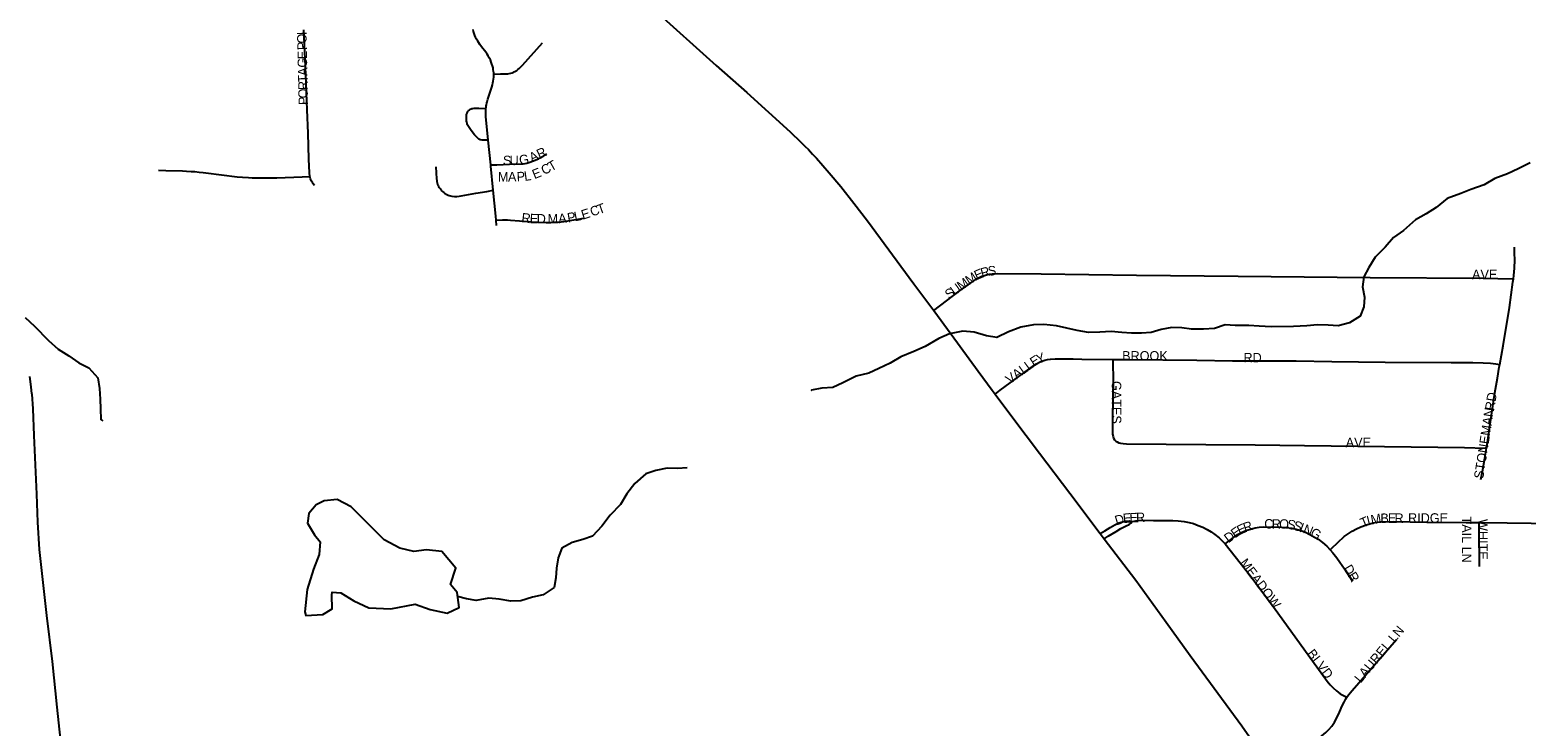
# Model space of a CAD drawing. Header units: feet. Extents: x 2113747 to 2516209, y 960708 to 1356798.
# Tile 143 of 253: x 2286714 to 2294635, y 1176686 to 1180369. Entities that reach past the tile are written whole.
import ezdxf

# ---------------------------------------------------------------- set-up
doc = ezdxf.new("R2010")
doc.units = ezdxf.units.FT
doc.header["$LTSCALE"] = 50
doc.header["$MEASUREMENT"] = 0
for name, color, linetype in [('0_Xref', 7, 'Continuous'), ('GM_X_City_Street', 251, 'Continuous'), ('GM_X_City_Street_Text', 251, 'Continuous'), ('GM_X_Minor_Lake', 5, 'Continuous'), ('GM_X_Minor_River', 5, 'Continuous'), ('GM_X_State_Route', 1, 'Continuous')]:
    doc.layers.add(name, color=color, linetype=linetype)
doc.styles.add('Styledgn030', font='dgn030.shx')

# ---------------------------------------------------------------- blocks, each defined once
blk = doc.blocks.new('POR')
at = {"layer": 'GM_X_City_Street', "flags": 128}
for points in [[(2288196.9, 1179594.4), (2288194.7, 1179612.8), (2288191.2, 1179684.6), (2288186.9, 1179822.2), (2288181.8, 1179946.8), (2288173.3, 1180176.2), (2288165.1, 1180369.5)], [(2289170.1, 1180135.5), (2289170, 1180142.6), (2289169.4, 1180149.5), (2289167.7, 1180160.2), (2289166.1, 1180169.5), (2289163.4, 1180179), (2289160.6, 1180188.9), (2289156.6, 1180199), (2289151.9, 1180210.7), (2289146.2, 1180221.8), (2289141.2, 1180231.6), (2289134.5, 1180241.9), (2289128.4, 1180251.3), (2289105.8, 1180279.7), (2289096.7, 1180291.8), (2289090.3, 1180300.4), (2289084.8, 1180309.6), (2289078.9, 1180319.6), (2289074, 1180330.6), (2289069.9, 1180340.1), (2289066.6, 1180350.5), (2289063.3, 1180361.4), (2289061.4, 1180372)], [(2289170.1, 1180135.5), (2289206.2, 1180136.3), (2289236.5, 1180136.9), (2289244.4, 1180137.4), (2289251.8, 1180138.6), (2289259.7, 1180140.6), (2289267.2, 1180142.5), (2289272.9, 1180144.8), (2289278.8, 1180147.1), (2289285, 1180150.8), (2289292.3, 1180155), (2289298.2, 1180159.6), (2289304.7, 1180164.8), (2289322.9, 1180183.2), (2289427.6, 1180301.8)], [(2289128.8, 1179953.9), (2289129.3, 1179960.5), (2289130.4, 1179967.3), (2289131.2, 1179972.1), (2289133.1, 1179982.7), (2289134.8, 1179989.3), (2289136.3, 1179995), (2289138.2, 1180002.8), (2289139.5, 1180007.7), (2289159.7, 1180066.6), (2289163.1, 1180079.3), (2289165.8, 1180089.2), (2289167.3, 1180098), (2289169.1, 1180109.1), (2289169.7, 1180118.7), (2289170.4, 1180129.3), (2289170.1, 1180135.5)], [(2289140.2, 1179785.9), (2289118.3, 1179786.1), (2289108.1, 1179786.1), (2289102.4, 1179787.3), (2289098.7, 1179788.1), (2289095, 1179789.8), (2289090.8, 1179791.9), (2289085.9, 1179795.7), (2289081.3, 1179799.3), (2289068.2, 1179813.5), (2289050, 1179836.3), (2289035.5, 1179857.7), (2289032.4, 1179863.9), (2289030, 1179868.8), (2289028.3, 1179874.6), (2289026.6, 1179880.4), (2289025.7, 1179886.9), (2289025, 1179892.9), (2289024.9, 1179908.7), (2289026.5, 1179921), (2289027.6, 1179924.9), (2289029.1, 1179929.6), (2289031.2, 1179933.5), (2289033.2, 1179937.4), (2289035.4, 1179940.7), (2289038.7, 1179944.1), (2289042.4, 1179946.9), (2289045.6, 1179949.3), (2289049.6, 1179951.1), (2289053.7, 1179952.9), (2289059.1, 1179954.2), (2289065.6, 1179954.9), (2289091.2, 1179954.9), (2289128.8, 1179953.9)], [(2289140.2, 1179785.9), (2289139.9, 1179788.4), (2289128.5, 1179909.1), (2289128.3, 1179917.1), (2289128.1, 1179923.4), (2289127.9, 1179931.1), (2289127.8, 1179938.6), (2289128.1, 1179944.7), (2289128.6, 1179950.5), (2289128.8, 1179953.9)], [(2289154.3, 1179655.1), (2289140.2, 1179785.9)], [(2289154.3, 1179655.1), (2289186, 1179656.1), (2289253, 1179658.4), (2289314.7, 1179660), (2289326, 1179660.8), (2289335.5, 1179662.1), (2289345, 1179664), (2289355.8, 1179667.2), (2289380.2, 1179675.8), (2289401.3, 1179685.4), (2289406.8, 1179687.9), (2289412.6, 1179691.2), (2289435.2, 1179703.9), (2289451.7, 1179714.3)], [(2287395, 1179627.2), (2287433.8, 1179626.1), (2287522.2, 1179623.7), (2287543.3, 1179622.4), (2287568.7, 1179620.9), (2287587.4, 1179619.9), (2287611.2, 1179617.4), (2287631.2, 1179615.4), (2287645.9, 1179613.9), (2287811.7, 1179592.6), (2287839.9, 1179590.3), (2287870.8, 1179587.7), (2287890.3, 1179586.9), (2287913.5, 1179585.9), (2287941.1, 1179586.1), (2288021.9, 1179586.7), (2288156.3, 1179592.7), (2288196.9, 1179594.4)], [(2288864, 1179644.1), (2288867.2, 1179580.8), (2288868, 1179574.6), (2288869, 1179567.2), (2288870.8, 1179560.5), (2288872.5, 1179553.9), (2288875.1, 1179548), (2288878, 1179541.2), (2288881.8, 1179535.5), (2288885.8, 1179529.6), (2288888.7, 1179526.3), (2288891.9, 1179522.7), (2288895.5, 1179518.6), (2288899.2, 1179514.4), (2288905.7, 1179509), (2288909.9, 1179505.5), (2288921.7, 1179498.5), (2288928.2, 1179495.7), (2288934.4, 1179493.1), (2288947.7, 1179489.5), (2288961.4, 1179487.7), (2288975, 1179488), (2288987.3, 1179489.5), (2288998.2, 1179490.9), (2289075.5, 1179504.7), (2289133.6, 1179515.1), (2289167.7, 1179521.2)], [(2289167.7, 1179521.2), (2289155.1, 1179648.1), (2289154.3, 1179655.1)], [(2288220.1, 1179546), (2288213.5, 1179555.4), (2288209.5, 1179561.3), (2288204.6, 1179568.3), (2288201, 1179575.6), (2288199.4, 1179580.9), (2288197.7, 1179587.7), (2288196.9, 1179594.4)], [(2289183.2, 1179363), (2289181.4, 1179383.7), (2289167.7, 1179521.2)], [(2289183.2, 1179363), (2289216.2, 1179363.8), (2289228.2, 1179364.1), (2289242.6, 1179364.1), (2289257.9, 1179363.4), (2289306.9, 1179359.2), (2289365.7, 1179353.8), (2289447.7, 1179350.8), (2289472.3, 1179351.1), (2289490.4, 1179351.3), (2289509.8, 1179352.6), (2289526.4, 1179353.8), (2289540.9, 1179355.8), (2289562.1, 1179358.7), (2289636.7, 1179370.8), (2289649.7, 1179372.5)], [(2289185.3, 1179335.3), (2289183.2, 1179363)], [(2294568.3, 1179052.6), (2294570.6, 1179069.8), (2294573.8, 1179108.8), (2294575.4, 1179152.7), (2294574.5, 1179187.4), (2294573.4, 1179220.1)], [(2291499.2, 1178884), (2291634.3, 1178986.7), (2291710.9, 1179042.4), (2291727, 1179052.9), (2291743.3, 1179061.4), (2291753.4, 1179065.6), (2291768.7, 1179070.5), (2291783.6, 1179075.2), (2291810.4, 1179078.9), (2291838.4, 1179080.4), (2292067.8, 1179077.9), (2292572.9, 1179071.9), (2293111.2, 1179066.5), (2293810, 1179059.9), (2294407.3, 1179055.3), (2294562.9, 1179052.7), (2294568.3, 1179052.6)], [(2294495.8, 1178599.2), (2294513, 1178697.4), (2294546.9, 1178900.8), (2294565.8, 1179033.8), (2294568.3, 1179052.6)], [(2291824.4, 1178442.5), (2291851.2, 1178462.5), (2292029.2, 1178594.5), (2292042.6, 1178602.8), (2292058.7, 1178610.9), (2292071, 1178616.3), (2292086.9, 1178621.7), (2292101.5, 1178624.6), (2292117.9, 1178626.7), (2292142.7, 1178628.1), (2292238, 1178628.6), (2292283.7, 1178628), (2292447.1, 1178625.9)], [(2292447.1, 1178625.9), (2292447.5, 1178598.8), (2292448.6, 1178528.5), (2292444.8, 1178302.6), (2292445.6, 1178230.1), (2292448.6, 1178217.4), (2292451.5, 1178209.4), (2292456.4, 1178201.1), (2292463.2, 1178193.8), (2292470, 1178188.9), (2292478.8, 1178184.5), (2292488.1, 1178182.1), (2292501.8, 1178180.6), (2292520.3, 1178179.6), (2292940.4, 1178176.4), (2293200.9, 1178173.6), (2293462.5, 1178170.4), (2294309.7, 1178160.3), (2294419.8, 1178157), (2294425.8, 1178156.7)], [(2292447.1, 1178625.9), (2292531.1, 1178624.8), (2292891.3, 1178622.2), (2293080.7, 1178619.1), (2293418.3, 1178617.5), (2293607.4, 1178614.2), (2293888.7, 1178612), (2294239.1, 1178609.8), (2294353.8, 1178609), (2294408.7, 1178607.5), (2294447, 1178605.3), (2294474.7, 1178602.3), (2294495.8, 1178599.2)], [(2294425.8, 1178156.7), (2294428.9, 1178174), (2294446.8, 1178296), (2294470.3, 1178449.1), (2294483.1, 1178526.5), (2294493.3, 1178584.4), (2294495.8, 1178599.2)], [(2294396.1, 1177990), (2294403.8, 1178033.3), (2294416.3, 1178103.2), (2294425.8, 1178156.7)], [(2294387.3, 1177762.1), (2294534.5, 1177761.1), (2294662.6, 1177760.1), (2294882.4, 1177758.4), (2294919.8, 1177758.3), (2294955, 1177759.9), (2294974.8, 1177762.4), (2294997.2, 1177766.4), (2295017.6, 1177773.6), (2295041.7, 1177783.8), (2295070, 1177797.5), (2295093.9, 1177812.8), (2295120.5, 1177833.4), (2295138.7, 1177851.9), (2295157.4, 1177871.7), (2295172.3, 1177891.6), (2295184.1, 1177910.1), (2295194.6, 1177929.8), (2295207.1, 1177958), (2295239.7, 1178045.4)], [(2292381, 1177704.9), (2292404.3, 1177719.4), (2292433.1, 1177737.3), (2292457.3, 1177750.1), (2292479.8, 1177760.7), (2292499, 1177766.6), (2292514.5, 1177770.3), (2292534, 1177771.8), (2292549.1, 1177767.6)], [(2292402.2, 1177677), (2292423.2, 1177690), (2292464.6, 1177715.7), (2292490.4, 1177731.2), (2292518.5, 1177744.6), (2292534.5, 1177752.4), (2292543.4, 1177759.1), (2292549.1, 1177767.6)], [(2292549.1, 1177767.6), (2292578.9, 1177773.2), (2292596.5, 1177774.6), (2292662.2, 1177773.9), (2292765.6, 1177772.6), (2292793.8, 1177771.2), (2292825.1, 1177767.8), (2292850.6, 1177762.7), (2292874, 1177757), (2292899.8, 1177747.5), (2292923.8, 1177738), (2292946.6, 1177726.2), (2292967.5, 1177713.7), (2292987.8, 1177698.8), (2293010.2, 1177681.8), (2293042.1, 1177650.8)], [(2293042.1, 1177650.8), (2293107.7, 1177699.4), (2293131.3, 1177712.2), (2293151.9, 1177721.2), (2293176, 1177728.3), (2293201.5, 1177735.3), (2293222, 1177737.8), (2293246.2, 1177739.7), (2293340.7, 1177739), (2293364.5, 1177737.3), (2293395.3, 1177732.7), (2293418.3, 1177727.3), (2293442.1, 1177720.6), (2293463, 1177712.9), (2293489.5, 1177700.1), (2293515.6, 1177686), (2293534.2, 1177674.1), (2293557.7, 1177656.4), (2293579.9, 1177638), (2293598.5, 1177619.1)], [(2293598.5, 1177619.1), (2293605, 1177625.7), (2293671.6, 1177688.4), (2293692.8, 1177703.3), (2293714.3, 1177717.5), (2293737.4, 1177729.3), (2293760.7, 1177740.3), (2293785.7, 1177749.6), (2293812.8, 1177757.9), (2293836, 1177763), (2293860.4, 1177766.1), (2293932, 1177767.9), (2294108.9, 1177765.1), (2294318.6, 1177762.6), (2294387.3, 1177762.1)], [(2294387.7, 1177530.7), (2294387.4, 1177725.5), (2294387.3, 1177762.1)], [(2293042.1, 1177650.8), (2293173.8, 1177483.2), (2293306.3, 1177303.6), (2293412.6, 1177157.7), (2293581.9, 1176923.8), (2293598.2, 1176903.9), (2293613.9, 1176887.2), (2293631.2, 1176871.8), (2293639.8, 1176865.1), (2293651.5, 1176856.6), (2293669, 1176846.7), (2293685.7, 1176838.6)], [(2293598.5, 1177619.1), (2293612.7, 1177602.6), (2293633.2, 1177575.6), (2293649.3, 1177552.6), (2293673.9, 1177518), (2293716.5, 1177452.6)], [(2293685.7, 1176838.6), (2293695.7, 1176851.5), (2293713.8, 1176874.2), (2293878.2, 1177062), (2293948.9, 1177143.6)], [(2293299.3, 1176447.5), (2293325.5, 1176466.4), (2293416.1, 1176531.7), (2293532.5, 1176615.9), (2293575.7, 1176652.3), (2293591.5, 1176667.7), (2293606.8, 1176685.8), (2293620.6, 1176706.3), (2293633.5, 1176729.3), (2293646.9, 1176759.3), (2293661.5, 1176792.7), (2293671.2, 1176811.4), (2293681.2, 1176829.8), (2293685.7, 1176838.6)]]:
    blk.add_lwpolyline(points, dxfattribs=at)
at = {"layer": 'GM_X_Minor_Lake'}
blk.add_line((2288590.1, 1177670.6), (2288414.9, 1177845.5), dxfattribs=at)
at = {"layer": 'GM_X_Minor_Lake', "flags": 128}
blk.add_lwpolyline([(2288414.9, 1177845.5), (2288340.6, 1177885), (2288272.7, 1177878.4), (2288228.9, 1177856.1), (2288191.3, 1177809.7), (2288183.7, 1177759.6), (2288220.2, 1177697.8), (2288250.4, 1177660), (2288245, 1177593.8), (2288215.6, 1177515.5), (2288182.4, 1177409.1), (2288169.4, 1177290.9), (2288175.5, 1177270.9), (2288265.4, 1177275.6), (2288315.1, 1177306), (2288312.6, 1177378.1), (2288314.4, 1177394.1), (2288360.4, 1177390.5), (2288428.7, 1177348.9), (2288508.9, 1177311.5), (2288624.9, 1177306.4), (2288754.6, 1177331.4), (2288832.7, 1177302), (2288922.8, 1177282.6), (2288986.5, 1177313.2), (2288975.9, 1177393.2), (2288941.6, 1177435), (2288968.9, 1177521.3), (2288894.3, 1177608.9), (2288814.3, 1177618.2), (2288746.4, 1177609.7), (2288672.4, 1177627.2), (2288590.1, 1177670.6)], dxfattribs=at)
at = {"layer": 'GM_X_Minor_River', "flags": 128}
for points in [[(2294657.5, 1179666.3), (2294593.8, 1179633.8), (2294536.1, 1179607.3), (2294470.3, 1179582.8), (2294412.6, 1179550.2), (2294342.9, 1179525.7), (2294289.1, 1179503.2), (2294217.4, 1179476.6), (2294159.8, 1179430.1), (2294106.1, 1179395.6), (2294050.4, 1179365.2), (2293986.9, 1179308.6), (2293933.2, 1179270.1), (2293889.7, 1179219.7), (2293836.1, 1179167.2), (2293802.6, 1179112.9), (2293777, 1179062.6), (2293769.4, 1179010.5), (2293779.8, 1178954.5), (2293776.2, 1178904.4), (2293756.6, 1178854.2), (2293700.9, 1178819.7), (2293641.1, 1178803.2), (2293587.1, 1178806.8), (2293531.2, 1178808.4), (2293475.2, 1178803.9), (2293403.3, 1178799.4), (2293285.4, 1178798.4), (2293221.5, 1178801.9), (2293167.5, 1178805.5), (2293095.6, 1178805), (2293041.6, 1178808.6), (2292985.8, 1178790.1), (2292927.9, 1178785.6), (2292863.9, 1178785.1), (2292811.9, 1178792.7), (2292759.9, 1178794.3), (2292704.1, 1178783.9), (2292650.2, 1178767.4), (2292598.3, 1178765), (2292546.3, 1178764.6), (2292494.4, 1178768.2), (2292438.4, 1178773.8), (2292378.5, 1178769.3), (2292318.5, 1178768.9), (2292258.5, 1178778.4), (2292204.4, 1178792), (2292148.4, 1178803.6), (2292082.4, 1178811.1), (2292026.5, 1178808.6), (2291960.6, 1178796.1), (2291894.9, 1178771.6), (2291833.1, 1178741.1), (2291779.1, 1178750.6), (2291713, 1178770.2), (2291653, 1178775.7), (2291583.2, 1178761.1), (2291525.4, 1178736.7), (2291453.8, 1178694.1), (2291394.1, 1178667.6), (2291324.4, 1178639), (2291268.7, 1178606.5), (2291208.9, 1178578), (2291155.2, 1178553.6), (2291089.3, 1178537), (2291017.7, 1178502.4), (2290965.9, 1178478), (2290906, 1178473.5), (2290852.1, 1178463.1), (2290854.1, 1178463.1)], [(2286688.5, 1178847.6), (2286738.8, 1178801.9), (2286813.4, 1178726.4), (2286863.7, 1178680.7), (2286919.9, 1178645.1), (2286974.2, 1178607.4), (2287026.3, 1178581.8), (2287074.7, 1178528.1), (2287083.1, 1178472.1), (2287085.5, 1178416), (2287087.9, 1178364), (2287090.4, 1178307.9), (2287100.4, 1178300)], [(2290193.8, 1178051.5), (2290141.9, 1178049.1), (2290087.9, 1178050.6), (2290028.1, 1178038.2), (2289974.3, 1178019.7), (2289916.7, 1177969.2), (2289875.2, 1177914.8), (2289841.6, 1177858.5), (2289786.1, 1177802), (2289742.6, 1177743.6), (2289693, 1177691.1), (2289641.2, 1177672.7), (2289585.4, 1177656.2), (2289529.7, 1177627.8), (2289510.1, 1177575.6), (2289502.5, 1177521.4), (2289498.9, 1177469.3), (2289489.3, 1177419.2), (2289431.6, 1177380.7), (2289375.8, 1177368.2), (2289314, 1177347.7), (2289260, 1177347.3), (2289198, 1177356.9), (2289144, 1177362.4), (2289076.2, 1177349.9), (2289026.1, 1177359.5), (2288978.7, 1177371.9)]]:
    blk.add_lwpolyline(points, dxfattribs=at)
at = {"layer": 'GM_X_State_Route', "flags": 128}
for points in [[(2290013.5, 1180481.5), (2290348.1, 1180180.9), (2290510.5, 1180037.4), (2290739.3, 1179830.1), (2290796.4, 1179775.6), (2290817.3, 1179754.4), (2290835.7, 1179735.7), (2290857.2, 1179712.7), (2290878.3, 1179690), (2290946, 1179613.8), (2291007.2, 1179540.7), (2291076.8, 1179453.3), (2291148.8, 1179359.5), (2291393.7, 1179026), (2291499.2, 1178884), (2291591.2, 1178759.1), (2291734.6, 1178564.4), (2291808.4, 1178463.9), (2291824.4, 1178442.5), (2291918.7, 1178316.4), (2292058.3, 1178130.5), (2292219.2, 1177918.7), (2292381, 1177704.9), (2292402.2, 1177677), (2292568.6, 1177457.3), (2292729.3, 1177234.9), (2292856.4, 1177059.6), (2293129.9, 1176686.4), (2293239.6, 1176530.7)], [(2286725.5, 1178442), (2286725.2, 1178446.3), (2286721.4, 1178478.8), (2286717.9, 1178508.5), (2286713.3, 1178536.3)], [(2286876.9, 1176619.4), (2286858.2, 1176785.7), (2286833.3, 1177027.2), (2286803.8, 1177271.6), (2286779.4, 1177493.4), (2286765.8, 1177620.5), (2286756.4, 1177764.4), (2286750.9, 1177912), (2286737.7, 1178223.4), (2286731, 1178364.3), (2286725.5, 1178442)]]:
    blk.add_lwpolyline(points, dxfattribs=at)
at = {"layer": 'GM_X_City_Street_Text', "char_height": 50, "attachment_point": 7, "line_spacing_factor": 0.8, "style": 'Styledgn030'}
for s, insert, rotation in [('{\\Fdgn000|c0;\\C256;O}', (2288180.1, 1180298.1), 91.24585), ('{\\Fdgn000|c0;\\C256;I}', (2288179.2, 1180342.1), 91.28843), ('{\\Fdgn000|c0;\\C256;P}', (2288180.9, 1180262.9), 91.25665), ('{\\Fdgn000|c0;\\C256;E}', (2288182, 1180214.5), 91.26279), ('{\\Fdgn000|c0;\\C256;G}', (2288182.9, 1180170.5), 91.24585), ('{\\Fdgn000|c0;\\C256;A}', (2288183.9, 1180126.5), 91.26631), ('{\\Fdgn000|c0;\\C256;T}', (2288184.7, 1180091.3), 91.25665), ('{\\Fdgn000|c0;\\C256;R}', (2288185.6, 1180051.7), 91.26279), ('{\\Fdgn000|c0;\\C256;O}', (2288186.5, 1180007.7), 91.26631), ('{\\Fdgn000|c0;\\C256;P}', (2288187.3, 1179972.5), 91.25665), ('{\\Fdgn000|c0;\\C256;G}', (2289308.2, 1179654.4), 8.58164), ('{\\Fdgn000|c0;\\C256;A}', (2289371.9, 1179667.2), 25.69885), ('{\\Fdgn000|c0;\\C256;R}', (2289411.3, 1179686.1), 25.16363), ('{\\Fdgn000|c0;\\C256;S}', (2289218.8, 1179653.1), 0.30055), ('{\\Fdgn000|c0;\\C256;U}', (2289254, 1179653.3), 0.31953), ('{\\Fdgn000|c0;\\C256;E}', (2289385.5, 1179579.2), 21.85052), ('{\\Fdgn000|c0;\\C256;C}', (2289436.4, 1179600), 27.19232), ('{\\Fdgn000|c0;\\C256;T}', (2289473.9, 1179619.3), 29.33639), ('{\\Fdgn000|c0;\\C256;M}', (2289192.2, 1179567.1), 0.01821), ('{\\Fdgn000|c0;\\C256;A}', (2289245.5, 1179567.1), 0.38703), ('{\\Fdgn000|c0;\\C256;P}', (2289292.5, 1179567.5), 2.86657), ('{\\Fdgn000|c0;\\C256;L}', (2289334, 1179569.9), 7.98835), ('{\\Fdgn000|c0;\\C256;R}', (2289314.6, 1179351.9), 353.18519), ('{\\Fdgn000|c0;\\C256;E}', (2289359.5, 1179346.8), 357.69266), ('{\\Fdgn000|c0;\\C256;D}', (2289397.4, 1179345.3), 359.88032), ('{\\Fdgn000|c0;\\C256;M}', (2289455, 1179345.2), 0.17486), ('{\\Fdgn000|c0;\\C256;A}', (2289513.1, 1179345.6), 4.50822), ('{\\Fdgn000|c0;\\C256;P}', (2289563.4, 1179349.9), 9.70687), ('{\\Fdgn000|c0;\\C256;L}', (2289600.5, 1179356.3), 11.7331), ('{\\Fdgn000|c0;\\C256;E}', (2289642.1, 1179365.3), 17.62295), ('{\\Fdgn000|c0;\\C256;C}', (2289689.8, 1179380.6), 19.02359), ('{\\Fdgn000|c0;\\C256;T}', (2289727.2, 1179393.5), 19.03765), ('{\\Fdgn000|c0;\\C256;M}', (2291686.6, 1179018.4), 33.12925), ('{\\Fdgn000|c0;\\C256;E}', (2291726.4, 1179044.9), 23.60748), ('{\\Fdgn000|c0;\\C256;R}', (2291754.9, 1179057.7), 15.8153), ('{\\Fdgn000|c0;\\C256;S}', (2291787.8, 1179067.5), 5.69156), ('{\\Fdgn000|c0;\\C256;AVE}', (2294349, 1179050.3), 0.00001), ('{\\Fdgn000|c0;\\C256;S}', (2291581.1, 1178941.6), 36.03942), ('{\\Fdgn000|c0;\\C256;U}', (2291609.5, 1178962.3), 36.04952), ('{\\Fdgn000|c0;\\C256;M}', (2291645.1, 1178988.2), 36.05014), ('{\\Fdgn000|c0;\\C256;L}', (2292001.8, 1178565.6), 36.20513), ('{\\Fdgn000|c0;\\C256;E}', (2292028.6, 1178585.4), 32.63673), ('{\\Fdgn000|c0;\\C256;Y}', (2292052.5, 1178601.5), 20.05968), ('{\\Fdgn000|c0;\\C256;BROOK}', (2292496.6, 1178619.1), 0.00001), ('{\\Fdgn000|c0;\\C256;RD}', (2293139, 1178610.3), 0.00001), ('{\\Fdgn000|c0;\\C256;V}', (2291902.4, 1178492.9), 36.20095), ('{\\Fdgn000|c0;\\C256;A}', (2291937.9, 1178518.8), 36.20946), ('{\\Fdgn000|c0;\\C256;L}', (2291973.4, 1178544.8), 36.21418), ('{\\Fdgn000|c0;\\C256;GATES}', (2292441.1, 1178511.8), 270), ('{\\Fdgn000|c0;\\C256;RD}', (2294466, 1178352.3), 81.02146), ('{\\Fdgn000|c0;\\C256;STONEMAN}', (2294408.7, 1177991.3), 81.14181), ('{\\Fdgn000|c0;\\C256;AVE}', (2293680.2, 1178161.5), 0.00001), ('{\\Fdgn000|c0;\\C256;D}', (2292466.5, 1177747.7), 16.87297), ('{\\Fdgn000|c0;\\C256;E}', (2292502.8, 1177759.3), 5.47141), ('{\\Fdgn000|c0;\\C256;E}', (2292536.3, 1177762.6), 2.59636), ('{\\Fdgn000|c0;\\C256;R}', (2292571.1, 1177764.2), 1.72467), ('{\\Fdgn000|c0;\\C256;M}', (2293816.8, 1177751.9), 9.69886), ('{\\Fdgn000|c0;\\C256;B}', (2293864.4, 1177760.3), 1.06856), ('{\\Fdgn000|c0;\\C256;E}', (2293903.5, 1177761.1), 0.02732), ('{\\Fdgn000|c0;\\C256;R}', (2293938.6, 1177761.1), 0.00001), ('{\\Fdgn000|c0;\\C256;RIDGE}', (2294010.2, 1177761.1), 0.00001), ('{\\Fdgn000|c0;\\C256;E}', (2293094.1, 1177678.2), 34.96292), ('{\\Fdgn000|c0;\\C256;E}', (2293118.8, 1177695.9), 25.62426), ('{\\Fdgn000|c0;\\C256;R}', (2293147.5, 1177709.9), 19.18), ('{\\Fdgn000|c0;\\C256;C}', (2293248.9, 1177730.3), 359.8057), ('{\\Fdgn000|c0;\\C256;R}', (2293288.5, 1177730.2), 359.792), ('{\\Fdgn000|c0;\\C256;O}', (2293327.3, 1177730), 358.42586), ('{\\Fdgn000|c0;\\C256;S}', (2293367.8, 1177729.1), 351.63809), ('{\\Fdgn000|c0;\\C256;S}', (2293398.8, 1177724.9), 343.97581), ('{\\Fdgn000|c0;\\C256;I}', (2293431.1, 1177715.6), 340.98437), ('{\\Fdgn000|c0;\\C256;N}', (2293450.7, 1177708.9), 338.39749), ('{\\Fdgn000|c0;\\C256;G}', (2293487.7, 1177694.6), 330.07079), ('{\\Fdgn000|c0;\\C256;T}', (2293769.8, 1177734.7), 23.1663), ('{\\Fdgn000|c0;\\C256;I}', (2293797.6, 1177747), 13.90899), ('{\\Fdgn000|c0;\\C256;TAIL LN}', (2294295.5, 1177794.6), 270), ('{\\Fdgn000|c0;\\C256;WHITE}', (2294381.5, 1177781.4), 270), ('{\\Fdgn000|c0;\\C256;D}', (2293059.6, 1177652.4), 36.6557), ('{\\Fdgn000|c0;\\C256;MEADOW}', (2293115.7, 1177548.3), 306.8699), ('{\\Fdgn000|c0;\\C256;D}', (2293665.9, 1177521.4), 300.1353), ('{\\Fdgn000|c0;\\C256;R}', (2293688.4, 1177482.6), 300.89705), ('{\\Fdgn000|c0;\\C256;LAUREL LN}', (2293760.5, 1176910.2), 50.19442), ('{\\Fdgn000|c0;\\C256;BLVD}', (2293472.1, 1177068.7), 307.47588)]:
    blk.add_mtext(s, dxfattribs=dict(at, insert=insert, rotation=rotation))

msp = doc.modelspace()

# ---------------------------------------------------------------- block references
at = {"layer": '0_Xref'}
msp.add_blockref('POR', (0, 0), dxfattribs=at)

doc.saveas('drawing.dxf')
